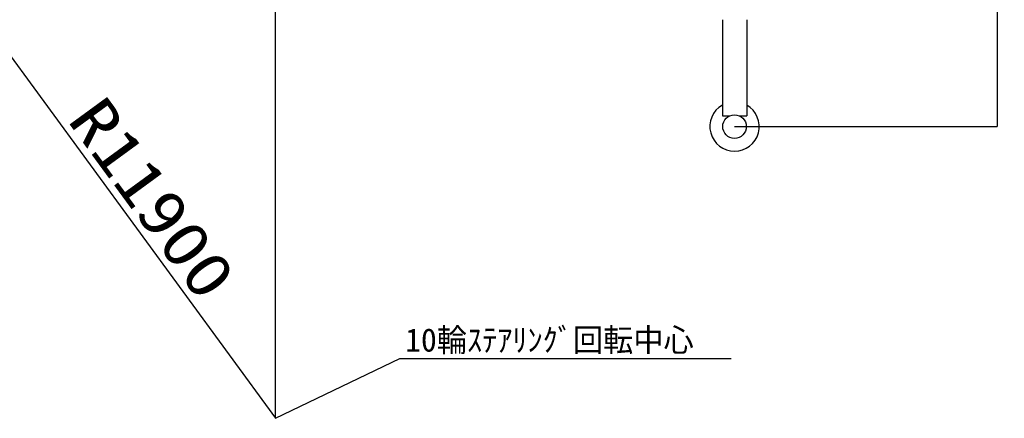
# Model space of a CAD drawing. Extents: x -5181 to 31991, y -2365 to 22251.
# Tile 33 of 39: x 4534 to 17237, y 9166 to 14313. Entities that reach past the tile are written whole.
import ezdxf

# ---------------------------------------------------------------- set-up
doc = ezdxf.new("R2010")
doc.units = 0
doc.header["$PDMODE"] = 35
doc.layers.get('0').update_dxf_attribs({"linetype": 'CONTINUOUS'})
doc.layers.get('DEFPOINTS').update_dxf_attribs({"linetype": 'CONTINUOUS'})
doc.styles.add('MX_DIMTXSTY_2', font='txt.shx', dxfattribs={"width": 1.15, "bigfont": 'extfont.shx'})
doc.styles.add('MX_NOTE_STANDARD', font='txt.shx', dxfattribs={"bigfont": 'extfont.shx'})
doc.dimstyles.new('MXDIMSTYLE', dxfattribs={"dimtxt": 2.8, "dimasz": 2.5, "dimexe": 1, "dimexo": 0.5, "dimgap": 0.5, "dimtad": 1, "dimdsep": 46, "dimtxsty": 'MX_NOTE_STANDARD', "dimblk1": 'OPEN30', "dimblk2": 'OPEN30', "dimsah": 1, "dimcen": 2.5, "dimadec": 0, "dimazin": 0, "dimtfac": 1, "dimtmove": 0, "dimatfit": 3, "dimldrblk": 'OPEN30', "dimfxl": 1, "dimtzin": 0, "dimarcsym": 0})

# ---------------------------------------------------------------- blocks, each defined once
blk = doc.blocks.new('_OPEN30')
at = {"color": 0, "linetype": 'ByBlock', "lineweight": -2}
for p, q in [((-1, 0.267949), (0, 0)), ((0, 0), (-1, -0.267949)), ((0, 0), (-1, 0))]:
    blk.add_line(p, q, dxfattribs=at)
blk = doc.blocks.new('*D2')
at = {"color": 0, "linetype": 'Continuous', "lineweight": -2}
for p, q in [((13312.310626, 21932.699309), (17144.898761, 21932.699309)), ((17143.898761, 21929.929309), (17143.898761, 12935.469309)), ((13757.310626, 12932.699309), (17144.898761, 12932.699309))]:
    blk.add_line(p, q, dxfattribs=at)
at = {"layer": 'DEFPOINTS', "color": 0, "linetype": 'Continuous', "lineweight": 0}
for p in [(13311.810626, 21932.699309), (13756.810626, 12932.699309), (17143.898761, 12932.699309)]:
    blk.add_point(p, dxfattribs=at)
at = {"color": 0, "linetype": 'Continuous', "lineweight": -2, "xscale": 2.77, "yscale": 2.77, "zscale": 2.77}
for p, rotation in [((17143.898761, 21932.699309), 90), ((17143.898761, 12932.699309), 270)]:
    blk.add_blockref('_OPEN30', p, dxfattribs=dict(at, rotation=rotation))
at = {"color": 0, "linetype": 'Continuous', "insert": (16843.398761, 17432.699309), "char_height": 600, "attachment_point": 5, "rotation": 90, "line_spacing_factor": 0.792857, "style": 'MX_DIMTXSTY_2'}
blk.add_mtext('\\A1;9000', dxfattribs=at)

msp = doc.modelspace()

# ---------------------------------------------------------------- linework, layer by layer
at = {"color": 151, "linetype": 'Continuous'}
for p, q in [((7834.33, 9166.94), (7834.33, 19352.08)), ((809.31, 18772.09), (7834.33, 9166.94)), ((7834.33, 9166.94), (9439.97, 9937.16)), ((9439.97, 9937.16), (13713.28, 9937.16))]:
    msp.add_line(p, q, dxfattribs=at)
at = {"color": 130, "linetype": 'Continuous'}
for p, q in [((13599.31, 14312.7), (13599.31, 13072.7)), ((13914.31, 14312.7), (13914.31, 13072.7)), ((13599.31, 13072.7), (13697.36, 13072.7)), ((13816.26, 13072.7), (13914.31, 13072.7))]:
    msp.add_line(p, q, dxfattribs=at)
msp.add_circle((13756.81, 12932.7), 152.1, dxfattribs=at)
msp.add_arc((13756.81, 12932.7), 318.6, 119.626916, 60.373084, dxfattribs=at)
at = {"color": 20, "linetype": 'Continuous'}
for p in [(13756.81, 12932.7), (7834.33, 9166.94)]:
    msp.add_point(p, dxfattribs=at)

# ---------------------------------------------------------------- texts
at = {"color": 7, "linetype": 'Continuous', "insert": (5621.95, 13369.69), "char_height": 600, "attachment_point": 1, "rotation": 306.180017, "line_spacing_factor": 0.792857}
msp.add_mtext('\\W1.200000;\\A1;R11900', dxfattribs=at)
at = {"color": 7, "linetype": 'Continuous', "insert": (9507.45, 10327.06), "char_height": 300, "attachment_point": 1}
msp.add_mtext('\\A1;10輪ｽﾃｱﾘﾝｸﾞ回転中心', dxfattribs=at)

# ---------------------------------------------------------------- dimensions: what is measured, and where the dimension line sits
at = {"color": 7, "linetype": 'Continuous'}
dim = msp.add_linear_dim(base=(17143.9, 12932.7), p1=(13311.81, 21932.7), p2=(13756.81, 12932.7), angle=90, text='\\A1;<>', dimstyle='MXDIMSTYLE', override={"dimtxt": 600, "dimasz": 2.77, "dimdec": 1, "dimtxsty": 'MX_DIMTXSTY_2', "dimtzin": 8}, dxfattribs=at)
dim.commit()
dim.dimension.update_dxf_attribs({"geometry": '*D2', "text_midpoint": (17143.9, 17432.7), "dimtype": 160})

doc.saveas('drawing.dxf')
